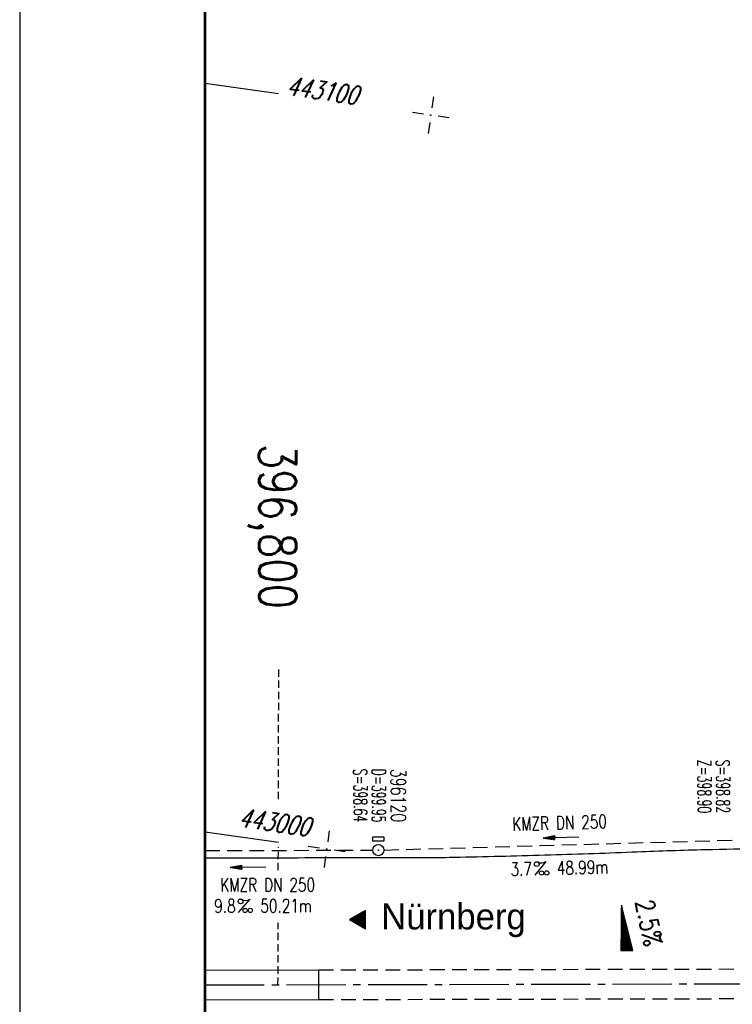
# Model space of a CAD drawing. Extents: x 0 to 1135, y 0 to 594.
# Tile 8 of 44: x 0 to 96, y 328 to 461. Entities that reach past the tile are written whole.
import ezdxf
from ezdxf.enums import TextEntityAlignment as Align

# ---------------------------------------------------------------- set-up
doc = ezdxf.new("R2010")
doc.units = 0
doc.header["$LTSCALE"] = 2
doc.header["$MEASUREMENT"] = 0
for name, pattern in [('ACHSE', [5.5, 4, -0.5, 0.5, -0.5]), ('AUSGEZOGEN', [0]), ('GESTRICH-X2', [1.5, 1, -0.5]), ('GESTRICHELT', [0.75, 0.5, -0.25])]:
    doc.linetypes.add(name, pattern=pattern)
doc.layers.get('0').update_dxf_attribs({"linetype": 'AUSGEZOGEN'})
for name, color, linetype in [('ACHSETOP', 250, 'ACHSE'), ('FBR', 8, 'CONTINUOUS'), ('GEF', 1, 'AUSGEZOGEN'), ('HEKTOM', 250, 'GESTRICHELT'), ('KANAL', 7, 'GESTRICH-X2'), ('MS-UEBERFAHRT', 8, 'GESTRICH-X2'), ('NETZ', 250, 'CONTINUOUS'), ('PFEIL', 7, 'CONTINUOUS'), ('RAHMEN', 250, 'AUSGEZOGEN'), ('RICHTG', 250, 'CONTINUOUS'), ('SCHACHTNR', 6, 'CONTINUOUS'), ('SCHSYMBOL', 7, 'CONTINUOUS'), ('TEXTO', 4, 'CONTINUOUS'), ('TEXTU', 4, 'CONTINUOUS')]:
    doc.layers.add(name, color=color, linetype=linetype)
doc.styles.add('ROMANS', font='romans.shx', dxfattribs={"width": 0.8})
doc.styles.add('UNIR-O', font='unir_o.shx')

# ---------------------------------------------------------------- blocks, each defined once
blk = doc.blocks.new('IKR')
at = {"color": 0}
for p, q in [((0, 1), (0, 2.5)), ((-2.5, 0), (-1, 0)), ((1, 0), (2.5, 0)), ((0, -2.5), (0, -1))]:
    blk.add_line(p, q, dxfattribs=at)
blk.add_circle((0, 0), 0.05, dxfattribs=at)
blk.add_point((0, 0), dxfattribs=at)
blk = doc.blocks.new('PROM')
blk.add_line((1.57, 1.82), (0.02, 0.02))
for centre, radius in [((0.32, 1.51), 0.317), ((0.94, 0.29), 0.283), ((1.64, 0.29), 0.283)]:
    blk.add_circle(centre, radius)
blk.add_arc((0.99, 2.68), 1.03, 239.1414, 303.3549)
blk = doc.blocks.new('PFEIL2')
at = {"color": 0}
for p, q in [((0.88, 0), (-2.4, -0.01)), ((0.88, -0.27), (0.88, 0.28)), ((0.88, 0.28), (2.43, 0.01)), ((0.91, 0.27), (0.88, 0.26)), ((0.97, 0.26), (0.88, 0.25)), ((1.02, 0.25), (0.88, 0.23)), ((1.07, 0.24), (0.88, 0.21)), ((1.13, 0.23), (0.88, 0.19)), ((1.18, 0.22), (0.88, 0.17)), ((1.24, 0.21), (0.88, 0.15)), ((1.29, 0.21), (0.88, 0.14)), ((1.34, 0.2), (0.88, 0.12)), ((1.4, 0.19), (0.88, 0.1)), ((1.45, 0.18), (0.88, 0.08)), ((1.51, 0.17), (0.88, 0.06)), ((1.56, 0.16), (0.88, 0.04)), ((1.61, 0.15), (0.88, 0.02)), ((1.67, 0.14), (0.88, 0.01)), ((1.72, 0.13), (0.88, -0.01)), ((1.78, 0.12), (0.88, -0.03)), ((1.83, 0.11), (0.88, -0.05)), ((1.88, 0.1), (0.88, -0.07)), ((1.94, 0.09), (0.88, -0.09)), ((2.05, 0.08), (0.88, -0.12)), ((1.99, 0.08), (0.88, -0.11)), ((2.1, 0.07), (0.88, -0.14)), ((2.15, 0.06), (0.88, -0.16)), ((2.21, 0.05), (0.88, -0.18)), ((2.26, 0.04), (0.88, -0.2)), ((2.32, 0.03), (0.88, -0.22)), ((2.37, 0.02), (0.88, -0.23)), ((2.42, 0.01), (0.88, -0.25)), ((2.43, 0.01), (0.88, -0.27))]:
    blk.add_line(p, q, dxfattribs=at)
blk = doc.blocks.new('GST')
at = {"color": 0}
blk.add_circle((0, 0), 0.75, dxfattribs=at)
blk.add_point((0, 0), dxfattribs=at)
blk = doc.blocks.new('13')
blk.add_lwpolyline([(0.76, 1.22), (-0.75, 1.22), (-0.75, 1.8), (0.76, 1.8)], close=True)
at = {"rotation": 180}
blk.add_blockref('GST', (0, 0), dxfattribs=at)
blk = doc.blocks.new('RPFEIL')
at = {"color": 0}
for p, q in [((0, 0), (-1.25, -2.17)), ((-0.75, -2.17), (-0.75, -1.3)), ((-0.65, -2.17), (-0.65, -1.13)), ((-0.55, -2.17), (-0.55, -0.95)), ((-0.45, -2.17), (-0.45, -0.78)), ((-0.35, -2.17), (-0.35, -0.61)), ((-0.25, -2.17), (-0.25, -0.43)), ((-0.15, -2.17), (-0.15, -0.26)), ((-0.05, -2.17), (-0.05, -0.09)), ((1.25, -2.17), (0, 0)), ((0.05, -2.17), (0.05, -0.09)), ((0.15, -2.17), (0.15, -0.26)), ((0.25, -2.17), (0.25, -0.43)), ((0.35, -2.17), (0.35, -0.61)), ((0.45, -2.17), (0.45, -0.78)), ((0.55, -2.17), (0.55, -0.95)), ((0.65, -2.17), (0.65, -1.13)), ((0.75, -2.17), (0.75, -1.3)), ((-1.25, -2.17), (1.25, -2.17)), ((-1.15, -2.17), (-1.15, -1.99)), ((-1.05, -2.17), (-1.05, -1.82)), ((-0.95, -2.17), (-0.95, -1.65)), ((-0.85, -2.17), (-0.85, -1.47)), ((0.85, -2.17), (0.85, -1.47)), ((0.95, -2.17), (0.95, -1.65)), ((1.05, -2.17), (1.05, -1.82)), ((1.15, -2.17), (1.15, -1.99))]:
    blk.add_line(p, q, dxfattribs=at)
blk = doc.blocks.new('*X15')
at = {"color": 0}
for p, q in [((725.83, 193.84), (727.44, 195.45)), ((725.83, 193.85), (727.43, 195.45)), ((725.83, 193.86), (727.42, 195.45)), ((725.83, 193.87), (727.41, 195.45)), ((725.83, 193.88), (727.4, 195.45)), ((725.83, 193.89), (727.39, 195.45)), ((725.83, 193.9), (727.38, 195.45)), ((725.83, 193.91), (727.37, 195.45)), ((725.83, 193.91), (727.37, 195.45)), ((725.83, 193.92), (727.36, 195.45)), ((725.83, 193.93), (727.35, 195.45)), ((725.83, 193.94), (727.34, 195.45)), ((725.83, 193.95), (727.33, 195.45)), ((725.83, 193.96), (727.32, 195.45)), ((725.83, 193.97), (727.31, 195.45)), ((725.83, 193.98), (727.3, 195.45)), ((725.83, 193.99), (727.29, 195.45)), ((725.83, 193.99), (727.29, 195.45)), ((725.83, 194), (727.28, 195.45)), ((725.83, 194.01), (727.27, 195.45)), ((725.83, 194.02), (727.26, 195.45)), ((725.83, 194.03), (727.25, 195.45)), ((725.83, 194.04), (727.24, 195.45)), ((725.83, 194.05), (727.23, 195.45)), ((725.83, 194.06), (727.22, 195.45)), ((725.83, 194.06), (727.21, 195.45)), ((725.83, 194.07), (727.21, 195.45)), ((725.83, 194.08), (727.2, 195.45)), ((725.83, 194.09), (727.19, 195.45)), ((725.83, 194.1), (727.18, 195.45)), ((725.83, 194.11), (727.17, 195.45)), ((725.83, 194.12), (727.16, 195.45)), ((725.83, 194.13), (727.15, 195.45)), ((725.83, 194.14), (727.14, 195.45)), ((725.83, 194.14), (727.14, 195.45)), ((725.83, 194.15), (727.13, 195.45)), ((725.83, 194.16), (727.12, 195.45)), ((725.83, 194.17), (727.11, 195.45)), ((725.83, 194.18), (727.1, 195.45)), ((725.83, 194.19), (727.09, 195.45)), ((725.83, 194.2), (727.08, 195.45)), ((725.83, 194.21), (727.07, 195.45)), ((725.83, 194.21), (727.06, 195.45)), ((725.83, 194.22), (727.06, 195.45)), ((725.83, 194.23), (727.05, 195.45)), ((725.83, 194.24), (727.04, 195.45)), ((725.83, 194.25), (727.03, 195.45)), ((725.83, 194.26), (727.02, 195.45)), ((725.83, 194.27), (727.01, 195.45)), ((725.83, 194.28), (727, 195.45)), ((725.83, 194.29), (726.99, 195.45)), ((725.83, 194.29), (726.99, 195.45)), ((725.83, 194.3), (726.98, 195.45)), ((725.83, 194.31), (726.97, 195.45)), ((725.83, 194.32), (726.96, 195.45)), ((725.83, 194.33), (726.95, 195.45)), ((725.83, 194.34), (726.94, 195.45)), ((725.83, 194.35), (726.93, 195.45)), ((725.83, 194.36), (726.92, 195.45)), ((725.83, 194.37), (726.91, 195.45)), ((725.83, 194.37), (726.91, 195.45)), ((725.83, 194.38), (726.9, 195.45)), ((725.83, 194.39), (726.89, 195.45)), ((725.83, 194.4), (726.88, 195.45)), ((725.83, 194.41), (726.87, 195.45)), ((725.83, 194.42), (726.86, 195.45)), ((725.83, 194.43), (726.85, 195.45)), ((725.83, 194.44), (726.84, 195.45)), ((725.83, 194.44), (726.83, 195.45)), ((725.83, 194.45), (726.83, 195.45)), ((725.83, 194.46), (726.82, 195.45)), ((725.83, 194.47), (726.81, 195.45)), ((725.83, 194.48), (726.8, 195.45)), ((725.83, 194.49), (726.79, 195.45)), ((725.83, 194.5), (726.78, 195.45)), ((725.83, 194.51), (726.77, 195.45)), ((725.83, 194.52), (726.76, 195.45)), ((725.83, 194.52), (726.76, 195.45)), ((725.83, 194.53), (726.75, 195.45)), ((725.83, 194.54), (726.74, 195.45)), ((725.83, 194.55), (726.73, 195.45)), ((725.83, 194.56), (726.72, 195.45)), ((725.83, 194.57), (726.71, 195.45)), ((725.83, 194.58), (726.7, 195.45)), ((725.83, 194.59), (726.69, 195.45)), ((725.83, 194.59), (726.68, 195.45)), ((725.83, 194.6), (726.68, 195.45)), ((725.83, 194.61), (726.67, 195.45)), ((725.83, 194.62), (726.66, 195.45)), ((725.83, 194.63), (726.65, 195.45)), ((725.83, 194.64), (726.64, 195.45)), ((725.83, 194.65), (726.63, 195.45)), ((725.83, 194.66), (726.62, 195.45)), ((725.83, 194.67), (726.61, 195.45)), ((725.83, 194.67), (726.61, 195.45)), ((725.83, 194.68), (726.6, 195.45)), ((725.83, 194.69), (726.59, 195.45)), ((725.83, 194.7), (726.58, 195.45)), ((725.83, 194.71), (726.57, 195.45)), ((725.83, 194.72), (726.56, 195.45)), ((725.83, 194.73), (726.55, 195.45)), ((725.83, 194.74), (726.54, 195.45)), ((725.83, 194.75), (726.53, 195.45)), ((725.83, 194.75), (726.53, 195.45)), ((725.83, 194.76), (726.52, 195.45)), ((725.83, 194.77), (726.51, 195.45)), ((725.83, 194.78), (726.5, 195.45)), ((725.83, 194.79), (726.49, 195.45)), ((725.83, 194.8), (726.48, 195.45)), ((725.83, 194.81), (726.47, 195.45)), ((725.83, 194.82), (726.46, 195.45)), ((725.83, 194.82), (726.45, 195.45)), ((725.83, 194.83), (726.45, 195.45)), ((725.83, 194.84), (726.44, 195.45)), ((725.83, 194.85), (726.43, 195.45)), ((725.83, 194.86), (726.42, 195.45)), ((725.83, 194.87), (726.41, 195.45)), ((725.83, 194.88), (726.4, 195.45)), ((725.83, 194.89), (726.39, 195.45)), ((725.83, 194.9), (726.38, 195.45)), ((725.83, 194.9), (726.38, 195.45)), ((725.83, 194.91), (726.37, 195.45)), ((725.83, 194.92), (726.36, 195.45)), ((725.83, 194.93), (726.35, 195.45)), ((725.83, 194.94), (726.34, 195.45)), ((725.83, 194.95), (726.33, 195.45)), ((725.83, 194.96), (726.32, 195.45)), ((725.83, 194.97), (726.31, 195.45)), ((725.83, 194.98), (726.3, 195.45)), ((725.83, 194.98), (726.3, 195.45)), ((725.83, 194.99), (726.29, 195.45)), ((725.83, 195), (726.28, 195.45)), ((725.83, 195.01), (726.27, 195.45)), ((725.83, 195.02), (726.26, 195.45)), ((725.83, 195.03), (726.25, 195.45)), ((725.83, 195.04), (726.24, 195.45)), ((725.83, 195.05), (726.23, 195.45)), ((725.83, 195.05), (726.22, 195.45)), ((725.83, 195.06), (726.22, 195.45)), ((725.83, 195.07), (726.21, 195.45)), ((725.83, 195.08), (726.2, 195.45)), ((725.83, 195.09), (726.19, 195.45)), ((725.83, 195.1), (726.18, 195.45)), ((725.83, 195.11), (726.17, 195.45)), ((725.83, 195.12), (726.16, 195.45)), ((725.83, 195.13), (726.15, 195.45)), ((725.83, 195.13), (726.15, 195.45)), ((725.83, 195.14), (726.14, 195.45)), ((725.83, 195.15), (726.13, 195.45)), ((725.83, 195.16), (726.12, 195.45)), ((725.83, 195.17), (726.11, 195.45)), ((725.83, 195.18), (726.1, 195.45)), ((725.83, 195.19), (726.09, 195.45)), ((725.83, 195.2), (726.08, 195.45)), ((725.83, 195.2), (726.07, 195.45)), ((725.83, 195.21), (726.07, 195.45)), ((725.83, 195.22), (726.06, 195.45)), ((725.83, 195.23), (726.05, 195.45)), ((725.83, 195.24), (726.04, 195.45)), ((725.83, 195.25), (726.03, 195.45)), ((725.83, 195.26), (726.02, 195.45)), ((725.83, 195.27), (726.01, 195.45)), ((725.83, 195.28), (726, 195.45)), ((725.83, 195.28), (726, 195.45)), ((725.83, 195.29), (725.99, 195.45)), ((725.83, 195.3), (725.98, 195.45)), ((725.83, 195.31), (725.97, 195.45)), ((725.83, 195.32), (725.96, 195.45)), ((725.83, 195.33), (725.95, 195.45)), ((725.83, 195.34), (725.94, 195.45)), ((725.83, 195.35), (725.93, 195.45)), ((725.83, 195.36), (725.92, 195.45)), ((725.83, 195.36), (725.92, 195.45)), ((725.83, 195.37), (725.91, 195.45)), ((725.83, 195.38), (725.9, 195.45)), ((725.83, 195.39), (725.89, 195.45)), ((725.83, 195.4), (725.88, 195.45)), ((725.83, 195.41), (725.87, 195.45)), ((725.83, 195.42), (725.86, 195.45)), ((725.83, 195.43), (725.85, 195.45)), ((725.83, 195.43), (725.84, 195.45)), ((725.83, 195.44), (725.84, 195.45)), ((725.83, 193.83), (727.43, 195.43)), ((725.83, 193.82), (727.43, 195.42)), ((725.83, 193.81), (727.43, 195.41)), ((725.83, 193.8), (727.42, 195.4)), ((725.83, 193.79), (727.42, 195.38)), ((725.83, 193.78), (727.42, 195.37)), ((725.83, 193.77), (727.41, 195.36)), ((725.83, 193.76), (727.41, 195.35)), ((725.83, 193.76), (727.41, 195.34)), ((725.83, 193.75), (727.4, 195.32)), ((725.83, 193.74), (727.4, 195.31)), ((725.83, 193.73), (727.4, 195.3)), ((725.83, 193.72), (727.4, 195.29)), ((725.83, 193.71), (727.39, 195.28)), ((725.83, 193.7), (727.39, 195.26)), ((725.83, 193.69), (727.39, 195.25)), ((725.83, 193.68), (727.38, 195.24)), ((725.83, 193.68), (727.38, 195.23)), ((725.83, 193.67), (727.38, 195.22)), ((725.83, 193.66), (727.37, 195.2)), ((725.83, 193.65), (727.37, 195.19)), ((725.83, 193.64), (727.37, 195.18)), ((725.83, 193.63), (727.36, 195.17)), ((725.83, 193.62), (727.36, 195.16)), ((725.83, 193.61), (727.36, 195.14)), ((725.83, 193.61), (727.35, 195.13)), ((725.83, 193.6), (727.35, 195.12)), ((725.83, 193.59), (727.35, 195.11)), ((725.83, 193.58), (727.34, 195.1)), ((725.83, 193.57), (727.34, 195.08)), ((725.83, 193.56), (727.34, 195.07)), ((725.83, 193.55), (727.34, 195.06)), ((725.83, 193.54), (727.33, 195.05)), ((725.83, 193.53), (727.33, 195.04)), ((725.83, 193.53), (727.33, 195.02)), ((725.83, 193.52), (727.32, 195.01)), ((725.83, 193.51), (727.32, 195)), ((725.83, 193.5), (727.32, 194.99)), ((725.83, 193.49), (727.31, 194.98)), ((725.83, 193.48), (727.31, 194.96)), ((725.83, 193.47), (727.31, 194.95)), ((725.83, 193.46), (727.3, 194.94)), ((725.83, 193.45), (727.3, 194.93)), ((725.83, 193.45), (727.3, 194.92)), ((725.83, 193.44), (727.29, 194.91)), ((725.83, 193.43), (727.29, 194.89)), ((725.83, 193.42), (727.29, 194.88)), ((725.83, 193.41), (727.29, 194.87)), ((725.83, 193.4), (727.28, 194.86)), ((725.83, 193.39), (727.28, 194.85)), ((725.83, 193.38), (727.28, 194.83)), ((725.83, 193.38), (727.27, 194.82)), ((725.83, 193.37), (727.27, 194.81)), ((725.83, 193.36), (727.27, 194.8)), ((725.83, 193.35), (727.26, 194.79)), ((725.83, 193.34), (727.26, 194.77)), ((725.83, 193.33), (727.26, 194.76)), ((725.83, 193.32), (727.25, 194.75)), ((725.83, 193.31), (727.25, 194.74)), ((725.83, 193.3), (727.25, 194.73)), ((725.83, 193.3), (727.24, 194.71)), ((725.83, 193.29), (727.24, 194.7)), ((725.83, 193.28), (727.24, 194.69)), ((725.83, 193.27), (727.23, 194.68)), ((725.83, 193.26), (727.23, 194.67)), ((725.83, 193.25), (727.23, 194.65)), ((725.83, 193.24), (727.23, 194.64)), ((725.83, 193.23), (727.22, 194.63)), ((725.83, 193.22), (727.22, 194.62)), ((725.83, 193.22), (727.22, 194.61)), ((725.83, 193.21), (727.21, 194.59)), ((725.83, 193.2), (727.21, 194.58)), ((725.83, 193.19), (727.21, 194.57)), ((725.83, 193.18), (727.2, 194.56)), ((725.83, 193.17), (727.2, 194.55)), ((725.83, 193.16), (727.2, 194.53)), ((725.83, 193.15), (727.19, 194.52)), ((725.83, 193.15), (727.19, 194.51)), ((725.83, 193.14), (727.19, 194.5)), ((725.83, 193.13), (727.18, 194.49)), ((725.83, 193.12), (727.18, 194.47)), ((725.83, 193.11), (727.18, 194.46)), ((725.83, 193.1), (727.17, 194.45)), ((725.83, 193.09), (727.17, 194.44)), ((725.83, 193.08), (727.17, 194.43)), ((725.83, 193.07), (727.17, 194.41)), ((725.83, 193.07), (727.16, 194.4)), ((725.83, 193.06), (727.16, 194.39)), ((725.83, 193.05), (727.16, 194.38)), ((725.83, 193.04), (727.15, 194.37)), ((725.83, 193.03), (727.15, 194.35)), ((725.83, 193.02), (727.15, 194.34)), ((725.83, 193.01), (727.14, 194.33)), ((725.83, 193), (727.14, 194.32)), ((725.83, 193), (727.14, 194.31)), ((725.83, 192.99), (727.13, 194.29)), ((725.83, 192.98), (727.13, 194.28)), ((725.83, 192.97), (727.13, 194.27)), ((725.83, 192.96), (727.12, 194.26)), ((725.83, 192.95), (727.12, 194.25)), ((725.83, 192.94), (727.12, 194.23)), ((725.83, 192.93), (727.11, 194.22)), ((725.83, 192.92), (727.11, 194.21)), ((725.83, 192.92), (727.11, 194.2)), ((725.83, 192.91), (727.11, 194.19)), ((725.83, 192.9), (727.1, 194.17)), ((725.83, 192.89), (727.1, 194.16)), ((725.83, 192.88), (727.1, 194.15)), ((725.83, 192.87), (727.09, 194.14)), ((725.83, 192.86), (727.09, 194.13)), ((725.83, 192.85), (727.09, 194.11)), ((725.83, 192.84), (727.08, 194.1)), ((725.83, 192.84), (727.08, 194.09)), ((725.83, 192.83), (727.08, 194.08)), ((725.83, 192.82), (727.07, 194.07)), ((725.83, 192.81), (727.07, 194.05)), ((725.83, 192.8), (727.07, 194.04)), ((725.83, 192.79), (727.06, 194.03)), ((725.83, 192.78), (727.06, 194.02)), ((725.83, 192.77), (727.06, 194.01)), ((725.83, 192.77), (727.05, 193.99)), ((725.83, 192.76), (727.05, 193.98)), ((725.83, 192.75), (727.05, 193.97)), ((725.83, 192.74), (727.05, 193.96)), ((725.83, 192.73), (727.04, 193.95)), ((725.83, 192.72), (727.04, 193.93)), ((725.83, 192.71), (727.04, 193.92)), ((725.83, 192.7), (727.03, 193.91)), ((725.83, 192.69), (727.03, 193.9)), ((725.83, 192.69), (727.03, 193.89)), ((725.83, 192.68), (727.02, 193.87)), ((725.83, 192.67), (727.02, 193.86)), ((725.83, 192.66), (727.02, 193.85)), ((725.83, 192.65), (727.01, 193.84)), ((725.83, 192.64), (727.01, 193.83)), ((725.83, 192.63), (727.01, 193.81)), ((725.83, 192.62), (727, 193.8)), ((725.83, 192.62), (727, 193.79)), ((725.83, 192.61), (727, 193.78)), ((725.83, 192.6), (726.99, 193.77)), ((725.83, 192.59), (726.99, 193.75)), ((725.83, 192.58), (726.99, 193.74)), ((725.83, 192.57), (726.99, 193.73)), ((725.83, 192.56), (726.98, 193.72)), ((725.83, 192.55), (726.98, 193.71)), ((725.83, 192.54), (726.98, 193.69)), ((725.83, 192.54), (726.97, 193.68)), ((725.83, 192.53), (726.97, 193.67)), ((725.83, 192.52), (726.97, 193.66)), ((725.83, 192.51), (726.96, 193.65)), ((725.83, 192.5), (726.96, 193.63)), ((725.83, 192.49), (726.96, 193.62)), ((725.83, 192.48), (726.95, 193.61)), ((725.83, 192.47), (726.95, 193.6)), ((725.83, 192.46), (726.95, 193.59)), ((725.83, 192.46), (726.94, 193.57)), ((725.83, 192.45), (726.94, 193.56)), ((725.83, 192.44), (726.94, 193.55)), ((725.83, 192.43), (726.94, 193.54)), ((725.83, 192.42), (726.93, 193.53)), ((725.83, 192.41), (726.93, 193.51)), ((725.83, 192.4), (726.93, 193.5)), ((725.83, 192.39), (726.92, 193.49)), ((725.83, 192.39), (726.92, 193.48)), ((725.83, 192.38), (726.92, 193.47)), ((725.83, 192.37), (726.91, 193.45)), ((725.83, 192.36), (726.91, 193.44)), ((725.83, 192.35), (726.91, 193.43)), ((725.83, 192.34), (726.9, 193.42)), ((725.83, 192.33), (726.9, 193.41)), ((725.83, 192.32), (726.9, 193.39)), ((725.83, 192.31), (726.89, 193.38)), ((725.83, 192.31), (726.89, 193.37)), ((725.83, 192.3), (726.89, 193.36)), ((725.83, 192.29), (726.88, 193.35)), ((725.83, 192.28), (726.88, 193.33)), ((725.83, 192.27), (726.88, 193.32)), ((725.83, 192.26), (726.88, 193.31)), ((725.83, 192.25), (726.87, 193.3)), ((725.83, 192.24), (726.87, 193.29)), ((725.83, 192.24), (726.87, 193.27)), ((725.83, 192.23), (726.86, 193.26)), ((725.83, 192.22), (726.86, 193.25)), ((725.83, 192.21), (726.86, 193.24)), ((725.83, 192.2), (726.85, 193.23)), ((725.83, 192.19), (726.85, 193.21)), ((725.83, 192.18), (726.85, 193.2)), ((725.83, 192.17), (726.84, 193.19)), ((725.83, 192.16), (726.84, 193.18)), ((725.83, 192.16), (726.84, 193.17)), ((725.83, 192.15), (726.83, 193.15)), ((725.83, 192.14), (726.83, 193.14)), ((725.83, 192.13), (726.83, 193.13)), ((725.83, 192.12), (726.82, 193.12)), ((725.83, 192.11), (726.82, 193.11)), ((725.83, 192.1), (726.82, 193.09)), ((725.83, 192.09), (726.82, 193.08)), ((725.83, 192.08), (726.81, 193.07)), ((725.83, 192.08), (726.81, 193.06)), ((725.83, 192.07), (726.81, 193.05)), ((725.83, 192.06), (726.8, 193.03)), ((725.83, 192.05), (726.8, 193.02)), ((725.83, 192.04), (726.8, 193.01)), ((725.83, 192.03), (726.79, 193)), ((725.83, 192.02), (726.79, 192.99)), ((725.83, 192.01), (726.79, 192.97)), ((725.83, 192.01), (726.78, 192.96)), ((725.83, 192), (726.78, 192.95)), ((725.83, 191.99), (726.78, 192.94)), ((725.83, 191.98), (726.77, 192.93)), ((725.83, 191.97), (726.77, 192.91)), ((725.83, 191.96), (726.77, 192.9)), ((725.83, 191.95), (726.76, 192.89)), ((725.83, 191.94), (726.76, 192.88)), ((725.83, 191.93), (726.76, 192.87)), ((725.83, 191.93), (726.76, 192.85)), ((725.83, 191.92), (726.75, 192.84)), ((725.83, 191.91), (726.75, 192.83)), ((725.83, 191.9), (726.75, 192.82)), ((725.83, 191.89), (726.74, 192.81)), ((725.83, 191.88), (726.74, 192.79)), ((725.83, 191.87), (726.74, 192.78)), ((725.83, 191.86), (726.73, 192.77)), ((725.83, 191.85), (726.73, 192.76)), ((725.83, 191.85), (726.73, 192.75)), ((725.83, 191.84), (726.72, 192.73)), ((725.83, 191.83), (726.72, 192.72)), ((725.83, 191.82), (726.72, 192.71)), ((725.83, 191.81), (726.71, 192.7)), ((725.83, 191.8), (726.71, 192.69)), ((725.83, 191.79), (726.71, 192.67)), ((725.83, 191.78), (726.7, 192.66)), ((725.83, 191.78), (726.7, 192.65)), ((725.83, 191.77), (726.7, 192.64)), ((725.83, 191.76), (726.7, 192.63)), ((725.83, 191.75), (726.69, 192.61)), ((725.83, 191.74), (726.69, 192.6)), ((725.83, 191.73), (726.69, 192.59)), ((725.83, 191.72), (726.68, 192.58)), ((725.83, 191.71), (726.68, 192.57)), ((725.83, 191.7), (726.68, 192.55)), ((725.83, 191.7), (726.67, 192.54)), ((725.83, 191.69), (726.67, 192.53)), ((725.83, 191.68), (726.67, 192.52)), ((725.83, 191.67), (726.66, 192.51)), ((725.83, 191.66), (726.66, 192.49)), ((725.83, 191.65), (726.66, 192.48)), ((725.83, 191.64), (726.65, 192.47)), ((725.83, 191.63), (726.65, 192.46)), ((725.83, 191.63), (726.65, 192.45)), ((725.83, 191.62), (726.64, 192.43)), ((725.83, 191.61), (726.64, 192.42)), ((725.83, 191.6), (726.64, 192.41)), ((725.83, 191.59), (726.64, 192.4)), ((725.83, 191.58), (726.63, 192.39)), ((725.83, 191.57), (726.63, 192.37)), ((725.83, 191.56), (726.63, 192.36)), ((725.83, 191.55), (726.62, 192.35)), ((725.83, 191.55), (726.62, 192.34)), ((725.83, 191.54), (726.62, 192.33)), ((725.83, 191.53), (726.61, 192.31)), ((725.83, 191.52), (726.61, 192.3)), ((725.83, 191.51), (726.61, 192.29)), ((725.83, 191.5), (726.6, 192.28)), ((725.83, 191.49), (726.6, 192.27)), ((725.83, 191.48), (726.6, 192.25)), ((725.83, 191.47), (726.59, 192.24)), ((725.83, 191.47), (726.59, 192.23)), ((725.83, 191.46), (726.59, 192.22)), ((725.83, 191.45), (726.59, 192.21)), ((725.83, 191.44), (726.58, 192.19)), ((725.83, 191.43), (726.58, 192.18)), ((725.83, 191.42), (726.58, 192.17)), ((725.83, 191.41), (726.57, 192.16)), ((725.83, 191.4), (726.57, 192.15)), ((725.83, 191.4), (726.57, 192.13)), ((725.83, 191.39), (726.56, 192.12)), ((725.83, 191.38), (726.56, 192.11)), ((725.83, 191.37), (726.56, 192.1)), ((725.83, 191.36), (726.55, 192.09)), ((725.83, 191.35), (726.55, 192.07)), ((725.83, 191.34), (726.55, 192.06)), ((725.83, 191.33), (726.54, 192.05)), ((725.83, 191.32), (726.54, 192.04)), ((725.83, 191.32), (726.54, 192.03)), ((725.83, 191.31), (726.53, 192.01)), ((725.83, 191.3), (726.53, 192)), ((725.83, 191.29), (726.53, 191.99)), ((725.83, 191.28), (726.53, 191.98)), ((725.83, 191.27), (726.52, 191.97)), ((725.83, 191.26), (726.52, 191.95)), ((725.83, 191.25), (726.52, 191.94)), ((725.83, 191.25), (726.51, 191.93)), ((725.83, 191.24), (726.51, 191.92)), ((725.83, 191.23), (726.51, 191.91)), ((725.83, 191.22), (726.5, 191.89)), ((725.83, 191.21), (726.5, 191.88)), ((725.83, 191.2), (726.5, 191.87)), ((725.83, 191.19), (726.49, 191.86)), ((725.83, 191.18), (726.49, 191.85)), ((725.83, 191.17), (726.49, 191.84)), ((725.83, 191.17), (726.48, 191.82)), ((725.83, 191.16), (726.48, 191.81)), ((725.83, 191.15), (726.48, 191.8)), ((725.83, 191.14), (726.47, 191.79)), ((725.83, 191.13), (726.47, 191.78)), ((725.83, 191.12), (726.47, 191.76)), ((725.83, 191.11), (726.47, 191.75)), ((725.83, 191.1), (726.46, 191.74)), ((725.83, 191.09), (726.46, 191.73)), ((725.83, 191.09), (726.46, 191.72)), ((725.83, 191.08), (726.45, 191.7)), ((725.83, 191.07), (726.45, 191.69)), ((725.83, 191.06), (726.45, 191.68)), ((725.83, 191.05), (726.44, 191.67)), ((725.83, 191.04), (726.44, 191.66)), ((725.83, 191.03), (726.44, 191.64)), ((725.83, 191.02), (726.43, 191.63)), ((725.83, 191.02), (726.43, 191.62)), ((725.83, 191.01), (726.43, 191.61)), ((725.83, 191), (726.42, 191.6)), ((725.83, 190.99), (726.42, 191.58)), ((725.83, 190.98), (726.42, 191.57)), ((725.83, 190.97), (726.41, 191.56)), ((725.83, 190.96), (726.41, 191.55)), ((725.83, 190.95), (726.41, 191.54)), ((725.83, 190.94), (726.41, 191.52)), ((725.83, 190.94), (726.4, 191.51)), ((725.83, 190.93), (726.4, 191.5)), ((725.83, 190.92), (726.4, 191.49)), ((725.83, 190.91), (726.39, 191.48)), ((725.83, 190.9), (726.39, 191.46)), ((725.83, 190.89), (726.39, 191.45)), ((725.83, 190.88), (726.38, 191.44)), ((725.83, 190.87), (726.38, 191.43)), ((725.83, 190.87), (726.38, 191.42)), ((725.83, 190.86), (726.37, 191.4)), ((725.83, 190.85), (726.37, 191.39)), ((725.83, 190.84), (726.37, 191.38)), ((725.83, 190.83), (726.36, 191.37)), ((725.83, 190.82), (726.36, 191.36)), ((725.83, 190.81), (726.36, 191.34)), ((725.83, 190.8), (726.35, 191.33)), ((725.83, 190.79), (726.35, 191.32)), ((725.83, 190.79), (726.35, 191.31)), ((725.83, 190.78), (726.35, 191.3)), ((725.83, 190.77), (726.34, 191.28)), ((725.83, 190.76), (726.34, 191.27)), ((725.83, 190.75), (726.34, 191.26)), ((725.83, 190.74), (726.33, 191.25)), ((725.83, 190.73), (726.33, 191.24)), ((725.83, 190.72), (726.33, 191.22)), ((725.83, 190.71), (726.32, 191.21)), ((725.83, 190.71), (726.32, 191.2)), ((725.83, 190.7), (726.32, 191.19)), ((725.83, 190.69), (726.31, 191.18)), ((725.83, 190.68), (726.31, 191.16)), ((725.83, 190.67), (726.31, 191.15)), ((725.83, 190.66), (726.3, 191.14)), ((725.83, 190.65), (726.3, 191.13)), ((725.83, 190.64), (726.3, 191.12)), ((725.83, 190.64), (726.29, 191.1)), ((725.83, 190.63), (726.29, 191.09)), ((725.83, 190.62), (726.29, 191.08)), ((725.83, 190.61), (726.29, 191.07)), ((725.83, 190.6), (726.28, 191.06)), ((725.83, 190.59), (726.28, 191.04)), ((725.83, 190.58), (726.28, 191.03)), ((725.83, 190.57), (726.27, 191.02)), ((725.83, 190.56), (726.27, 191.01)), ((725.83, 190.56), (726.27, 191)), ((725.83, 190.55), (726.26, 190.98)), ((725.83, 190.54), (726.26, 190.97)), ((725.83, 190.53), (726.26, 190.96)), ((725.83, 190.52), (726.25, 190.95)), ((725.83, 190.51), (726.25, 190.94)), ((725.83, 190.5), (726.25, 190.92)), ((725.83, 190.49), (726.24, 190.91)), ((725.83, 190.48), (726.24, 190.9)), ((725.83, 190.48), (726.24, 190.89)), ((725.83, 190.47), (726.24, 190.88)), ((725.83, 190.46), (726.23, 190.86)), ((725.83, 190.45), (726.23, 190.85)), ((725.83, 190.44), (726.23, 190.84)), ((725.83, 190.43), (726.22, 190.83)), ((725.83, 190.42), (726.22, 190.82)), ((725.83, 190.41), (726.22, 190.8)), ((725.83, 190.41), (726.21, 190.79)), ((725.83, 190.4), (726.21, 190.78)), ((725.83, 190.39), (726.21, 190.77)), ((725.83, 190.38), (726.2, 190.76)), ((725.83, 190.37), (726.2, 190.74)), ((725.83, 190.36), (726.2, 190.73)), ((725.83, 190.35), (726.19, 190.72)), ((725.83, 190.34), (726.19, 190.71)), ((725.83, 190.33), (726.19, 190.7)), ((725.83, 190.33), (726.18, 190.68)), ((725.83, 190.32), (726.18, 190.67)), ((725.83, 190.31), (726.18, 190.66)), ((725.83, 190.3), (726.18, 190.65)), ((725.83, 190.29), (726.17, 190.64)), ((725.83, 190.28), (726.17, 190.62)), ((725.83, 190.27), (726.17, 190.61)), ((725.83, 190.26), (726.16, 190.6)), ((725.83, 190.26), (726.16, 190.59)), ((725.83, 190.25), (726.16, 190.58)), ((725.83, 190.24), (726.15, 190.56)), ((725.83, 190.23), (726.15, 190.55)), ((725.83, 190.22), (726.15, 190.54)), ((725.83, 190.21), (726.14, 190.53)), ((725.83, 190.2), (726.14, 190.52)), ((725.83, 190.19), (726.14, 190.5)), ((725.83, 190.18), (726.13, 190.49)), ((725.83, 190.18), (726.13, 190.48)), ((725.83, 190.17), (726.13, 190.47)), ((725.83, 190.16), (726.12, 190.46)), ((725.83, 190.15), (726.12, 190.44)), ((725.83, 190.14), (726.12, 190.43)), ((725.83, 190.13), (726.12, 190.42)), ((725.83, 190.12), (726.11, 190.41)), ((725.83, 190.11), (726.11, 190.4)), ((725.83, 190.1), (726.11, 190.38)), ((725.83, 190.1), (726.1, 190.37)), ((725.83, 190.09), (726.1, 190.36)), ((725.83, 190.08), (726.1, 190.35)), ((725.83, 190.07), (726.09, 190.34)), ((725.83, 190.06), (726.09, 190.32)), ((725.83, 190.05), (726.09, 190.31)), ((725.83, 190.04), (726.08, 190.3)), ((725.83, 190.03), (726.08, 190.29)), ((725.83, 190.03), (726.08, 190.28)), ((725.83, 190.02), (726.07, 190.26)), ((725.83, 190.01), (726.07, 190.25)), ((725.83, 190), (726.07, 190.24)), ((725.83, 189.99), (726.06, 190.23)), ((725.83, 189.98), (726.06, 190.22)), ((725.83, 189.97), (726.06, 190.2)), ((725.83, 189.96), (726.06, 190.19)), ((725.83, 189.95), (726.05, 190.18)), ((725.83, 189.95), (726.05, 190.17)), ((725.83, 189.94), (726.05, 190.16)), ((725.83, 189.93), (726.04, 190.14)), ((725.83, 189.92), (726.04, 190.13)), ((725.83, 189.91), (726.04, 190.12)), ((725.83, 189.9), (726.03, 190.11)), ((725.83, 189.89), (726.03, 190.1)), ((725.83, 189.88), (726.03, 190.08)), ((725.83, 189.88), (726.02, 190.07)), ((725.83, 189.87), (726.02, 190.06)), ((725.83, 189.86), (726.02, 190.05)), ((725.83, 189.85), (726.01, 190.04)), ((725.83, 189.84), (726.01, 190.02)), ((725.83, 189.83), (726.01, 190.01)), ((725.83, 189.82), (726, 190)), ((725.83, 189.81), (726, 189.99)), ((725.83, 189.8), (726, 189.98)), ((725.83, 189.8), (726, 189.96)), ((725.83, 189.79), (725.99, 189.95)), ((725.83, 189.78), (725.99, 189.94)), ((725.83, 189.77), (725.99, 189.93)), ((725.83, 189.76), (725.98, 189.92)), ((725.83, 189.75), (725.98, 189.9)), ((725.83, 189.74), (725.98, 189.89)), ((725.83, 189.73), (725.97, 189.88)), ((725.83, 189.72), (725.97, 189.87)), ((725.83, 189.72), (725.97, 189.86)), ((725.83, 189.71), (725.96, 189.84)), ((725.83, 189.7), (725.96, 189.83)), ((725.83, 189.69), (725.96, 189.82)), ((725.83, 189.68), (725.95, 189.81)), ((725.83, 189.67), (725.95, 189.8)), ((725.83, 189.66), (725.95, 189.78)), ((725.83, 189.65), (725.94, 189.77)), ((725.83, 189.65), (725.94, 189.76)), ((725.83, 189.64), (725.94, 189.75)), ((725.83, 189.63), (725.94, 189.74)), ((725.83, 189.62), (725.93, 189.72)), ((725.83, 189.61), (725.93, 189.71)), ((725.83, 189.6), (725.93, 189.7)), ((725.83, 189.59), (725.92, 189.69)), ((725.83, 189.58), (725.92, 189.68)), ((725.83, 189.57), (725.92, 189.66)), ((725.83, 189.57), (725.91, 189.65)), ((725.83, 189.56), (725.91, 189.64)), ((725.83, 189.55), (725.91, 189.63)), ((725.83, 189.54), (725.9, 189.62)), ((725.83, 189.53), (725.9, 189.6)), ((725.83, 189.52), (725.9, 189.59)), ((725.83, 189.51), (725.89, 189.58)), ((725.83, 189.5), (725.89, 189.57)), ((725.83, 189.49), (725.89, 189.56)), ((725.83, 189.49), (725.89, 189.54)), ((725.83, 189.48), (725.88, 189.53)), ((725.83, 189.47), (725.88, 189.52)), ((725.83, 189.46), (725.88, 189.51)), ((725.83, 189.45), (725.87, 189.5)), ((725.83, 189.44), (725.87, 189.48)), ((725.83, 189.43), (725.87, 189.47)), ((725.83, 189.42), (725.86, 189.46)), ((725.83, 189.42), (725.86, 189.45)), ((725.83, 189.41), (725.86, 189.44)), ((725.83, 189.4), (725.85, 189.42)), ((725.83, 189.39), (725.85, 189.41)), ((725.83, 189.38), (725.85, 189.4)), ((725.83, 189.37), (725.84, 189.39)), ((725.83, 189.36), (725.84, 189.38)), ((725.83, 189.35), (725.84, 189.36)), ((725.83, 189.34), (725.83, 189.35)), ((725.83, 189.34), (725.83, 189.34))]:
    blk.add_line(p, q, dxfattribs=at)
blk = doc.blocks.new('GEF')
at = {"color": 0}
for p, q in [((0.01, 0.02), (0.01, 6.15)), ((1.62, 6.15), (0.01, 0.02)), ((0.01, 6.15), (1.62, 6.15))]:
    blk.add_line(p, q, dxfattribs=at)
blk.add_blockref('*X15', (-725.82, -189.3), dxfattribs=at)

msp = doc.modelspace()

# ---------------------------------------------------------------- linework, layer by layer
at = {"layer": 'ACHSETOP'}
msp.add_lwpolyline([(25, 330.96), (159.86, 331.26), (434.86, 331.88), (684.86, 332.45), (859.86, 332.84), (950, 333.04)], dxfattribs=at)
at = {"layer": 'FBR'}
msp.add_line((40.36, 328.99), (40.34, 332.99), dxfattribs=at)
for points in [[(25, 348.09, 0.000064), (27.36, 348.1, -0.000154), (41.01, 348.14, -0.00071), (49.31, 348.15, 0.000942), (55.56, 348.16, 0.004701), (59.41, 348.21, 0.001479), (71.64, 348.52, 0.003199), (83.32, 348.93, -0.004067), (92.51, 349.23, -0.001567), (100.07, 349.39, -0.0027), (104.46, 349.45, -0.000775), (111.4, 349.5, -0.000609), (120.23, 349.53, -0.000487), (152.67, 349.57, 0.000558), (180.98, 349.61, 0.000056), (198.3, 349.65, -0.000026), (235.49, 349.75, -0.000211)], [(25, 332.96), (40.34, 332.99, 0.000002)], [(25, 328.96), (40.36, 328.99, 0.000002)]]:
    msp.add_lwpolyline(points, format="xyb", dxfattribs=at)
at = {"layer": 'HEKTOM'}
for p, q in [((34.91, 356.02), (34.96, 373.88)), ((34.89, 346.44), (34.9, 349.57)), ((34.85, 330.98), (34.87, 339.33))]:
    msp.add_line(p, q, dxfattribs=at)
at = {"layer": 'KANAL'}
for p, q in [((49.14, 349.16), (96.61, 350.51)), ((25, 349.08), (47.62, 349.15))]:
    msp.add_line(p, q, dxfattribs=at)
at = {"layer": 'MS-UEBERFAHRT', "flags": 128}
for points in [[(40.34, 332.99), (159.85, 333.26, 0.000002), (284.04, 333.54, -0.000001)], [(40.36, 328.99), (159.86, 329.26, 0.000002), (284.13, 329.54, -0.000001)]]:
    msp.add_lwpolyline(points, format="xyb", dxfattribs=at)
at = {"layer": 'NETZ'}
for p, q in [((25.02, 452.6), (34.92, 451.2)), ((25.02, 351.6), (34.92, 350.2))]:
    msp.add_line(p, q, dxfattribs=at)
at = {"layer": 'RAHMEN'}
msp.add_line((0, 594), (0, 0), dxfattribs=at)
at = {"layer": 'RAHMEN', "const_width": 0.35}
msp.add_lwpolyline([(25, 5), (1130, 5), (1130, 589), (25, 589), (25, 5)], dxfattribs=at)

# ---------------------------------------------------------------- block references
at = {"layer": 'GEF', "xscale": -1, "rotation": 179.4075899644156}
msp.add_blockref('GEF', (81.17, 341.76), dxfattribs=at)
at = {"layer": 'NETZ', "rotation": 171.9288}
for p in [(55.46, 448.29), (41.42, 349.28)]:
    msp.add_blockref('IKR', p, dxfattribs=at)
at = {"layer": 'PFEIL'}
for p, rotation in [((73.04, 350.87), 181.5947595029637), ((30.83, 346.86), 180.1812595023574)]:
    msp.add_blockref('PFEIL2', p, dxfattribs=dict(at, rotation=rotation))
at = {"layer": 'RICHTG', "rotation": 89.59767152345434}
msp.add_blockref('RPFEIL', (44.48, 339.79), dxfattribs=at)
at = {"layer": 'SCHSYMBOL', "rotation": 0.1293595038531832}
msp.add_blockref('13', (48.39, 349.15), dxfattribs=at)
at = {"layer": 'TEXTU'}
for p, rotation in [((69.48, 345.74), 1.594759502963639), ((29.48, 340.72), 0.1812595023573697)]:
    msp.add_blockref('PROM', p, dxfattribs=dict(at, rotation=rotation))

# ---------------------------------------------------------------- texts
at = {"layer": 'GEF', "style": 'ROMANS', "width": 0.8}
msp.add_text('2.5%%%', height=2.5, rotation=281.6666, dxfattribs=at).set_placement((83.04, 342.19))
at = {"layer": 'HEKTOM', "style": 'ROMANS', "width": 0.8}
msp.add_text('396,800', height=5, rotation=270.1294, dxfattribs=at).set_placement((32.28, 403.94))
at = {"layer": 'NETZ', "style": 'ROMANS', "oblique": 16.6, "width": 0.75}
for s, p in [('443100', (35.91, 451.06)), ('443000', (29.44, 352.36))]:
    msp.add_text(s, height=2.5, rotation=351.9288, dxfattribs=at).set_placement(p)
at = {"layer": 'RICHTG', "style": 'UNIR-O'}
msp.add_text('Nürnberg', height=3.5, rotation=359.9984, dxfattribs=at).set_placement((48.77, 338.45))
at = {"layer": 'SCHACHTNR', "style": 'ROMANS'}
for s, height, width, p in [('S=398.64', 1.8, 0.6, (45.06, 360.12)), ('D=399.95', 1.8, 0.6, (47.55, 360.12)), ('396120', 2, 0.7, (50.08, 360.11)), ('Z=398.90', 1.8, 0.6, (91.47, 361.33)), ('S=398.82', 1.8, 0.6, (93.99, 361.35))]:
    msp.add_text(s, height=height, rotation=270.1294, dxfattribs=dict(at, width=width)).set_placement(p)
at = {"layer": 'TEXTO', "style": 'ROMANS', "width": 0.75}
for rotation, p in [(1.5948, (72.86, 351.94)), (0.1813, (33.46, 343.57))]:
    msp.add_text('KMZR DN 250', height=1.8, rotation=rotation, dxfattribs=at).set_placement(p, align=Align.CENTER)
at = {"layer": 'TEXTU', "style": 'ROMANS', "width": 0.75}
for s, rotation, p in [('3.7', 1.5948, (66.25, 345.66)), ('48.99m', 1.5948, (72.49, 345.82)), ('9.8', 0.1813, (26.25, 340.71)), ('50.21m', 0.1813, (32.47, 340.74))]:
    msp.add_text(s, height=1.8, rotation=rotation, dxfattribs=at).set_placement(p)

doc.saveas('drawing.dxf')
